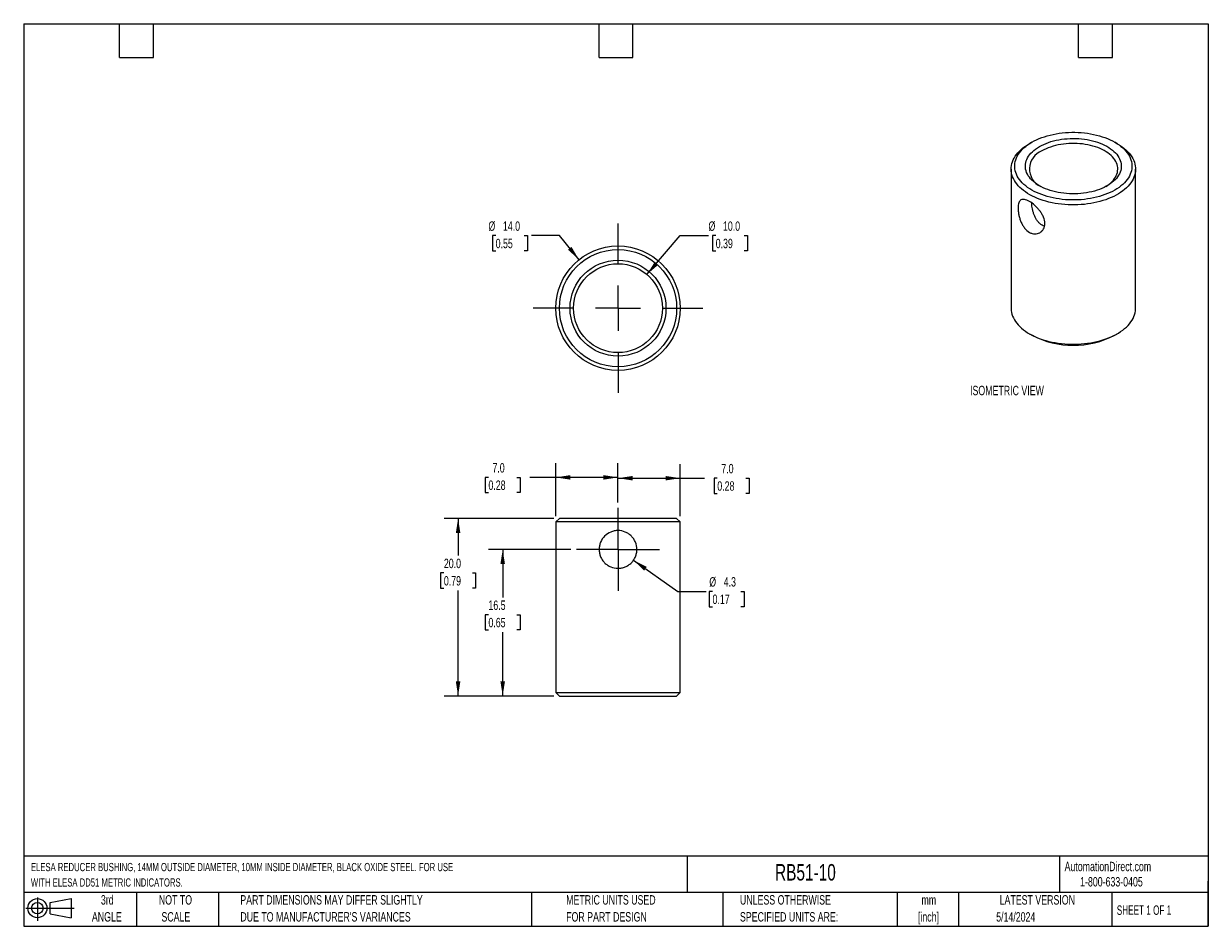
# Model space of a CAD drawing. Header units: millimetres. Extents: x 6 to 273, y 6 to 210.
import ezdxf

# ---------------------------------------------------------------- set-up
doc = ezdxf.new("R2010")
doc.units = ezdxf.units.MM
doc.linetypes.add('CENTERX2', pattern=[20.32, 12.7, -2.54, 2.54, -2.54])
doc.layers.add('CENTER', color=40, linetype='CENTERX2')
doc.layers.add('DIMENSIONS', color=140, linetype='Continuous', lineweight=25)
doc.layers.add('TEXT', color=140, linetype='Continuous', lineweight=25)
doc.styles.add('SLDTEXTSTYLE0', font='TXT', dxfattribs={"width": 0.7})
doc.styles.add('SLDTEXTSTYLE1', font='TXT', dxfattribs={"width": 0.65})
doc.dimstyles.new('SLDDIMSTYLE0', dxfattribs={"dimtxt": 2.158008, "dimasz": 3.302, "dimexe": 0, "dimexo": 0.0625, "dimgap": 0.539502, "dimtad": 0, "dimtih": 1, "dimtoh": 1, "dimlfac": 0.5, "dimrnd": 1e-09, "dimzin": 4, "dimdsep": 46, "dimtxsty": 'SLDTEXTSTYLE0', "dimsah": 1, "dimcen": 0.09, "dimadec": 0, "dimazin": 1, "dimtfac": 1, "dimtofl": 0, "dimtmove": 0, "dimatfit": 3, "dimfxl": 0, "dimfrac": 2, "dimtolj": 1, "dimtzin": 12, "dimarcsym": 0})
doc.dimstyles.new('SLDDIMSTYLE1', dxfattribs={"dimtxt": 2.158008, "dimasz": 3.302, "dimexe": 0, "dimexo": 0.0625, "dimgap": 0.539502, "dimtad": 0, "dimtih": 1, "dimtoh": 1, "dimlfac": 0.5, "dimrnd": 1e-09, "dimzin": 12, "dimdsep": 46, "dimtxsty": 'SLDTEXTSTYLE0', "dimsah": 1, "dimcen": 0, "dimadec": 0, "dimazin": 3, "dimtfac": 1, "dimtofl": 0, "dimtmove": 0, "dimatfit": 3, "dimfxl": 0, "dimfrac": 2, "dimtolj": 1, "dimtzin": 12, "dimarcsym": 0})
doc.dimstyles.new('SLDDIMSTYLE2', dxfattribs={"dimtxt": 2.158008, "dimasz": 3.302, "dimexe": 0, "dimexo": 0.0625, "dimgap": 0.539502, "dimtad": 0, "dimtih": 1, "dimtoh": 1, "dimlfac": 0.5, "dimrnd": 1e-09, "dimzin": 12, "dimdsep": 46, "dimtxsty": 'SLDTEXTSTYLE0', "dimsah": 1, "dimcen": 0.09, "dimadec": 0, "dimazin": 3, "dimtfac": 1, "dimtofl": 0, "dimtmove": 0, "dimatfit": 3, "dimfxl": 0, "dimfrac": 2, "dimtolj": 1, "dimtzin": 12, "dimarcsym": 0})
doc.dimstyles.new('SLDDIMSTYLE3', dxfattribs={"dimtxt": 2.158008, "dimasz": 3.302, "dimexe": 0, "dimexo": 0.0625, "dimgap": 0.539502, "dimtad": 0, "dimtih": 1, "dimtoh": 1, "dimlfac": 0.5, "dimrnd": 1e-09, "dimzin": 4, "dimdsep": 46, "dimtxsty": 'SLDTEXTSTYLE0', "dimsah": 1, "dimcen": 0, "dimadec": 0, "dimazin": 1, "dimtfac": 1, "dimtofl": 0, "dimtmove": 0, "dimatfit": 3, "dimfxl": 0, "dimfrac": 2, "dimtolj": 1, "dimtzin": 12, "dimarcsym": 0})

# ---------------------------------------------------------------- blocks, each defined once
blk = doc.blocks.new('Block11')
at = {"color": 7, "linetype": 'Continuous', "lineweight": 18}
for p, q in [((0, 2.88), (10.87, 2.88)), ((2.59, 5.31), (2.59, 0)), ((5.48, 4.17), (10.18, 5.03)), ((5.48, 1.6), (5.48, 4.17)), ((10.18, 5.03), (10.18, 0.73)), ((5.48, 1.6), (10.18, 0.73))]:
    blk.add_line(p, q, dxfattribs=at)
for radius in [2.15, 1.29]:
    blk.add_circle((2.59, 2.88), radius, dxfattribs=at)
blk = doc.blocks.new('Block12')
at = {"color": 7, "linetype": 'Continuous'}
blk.add_blockref('Block11', (0, 0), dxfattribs=at)
blk = doc.blocks.new('_D')
at = {"layer": 'DIMENSIONS'}
for p, q in [((140.15, 101.79), (140.15, 110.4)), ((154.15, 98.66), (154.15, 110.4)), ((140.15, 107.23), (154.15, 107.23)), ((154.15, 107.23), (159.59, 107.23)), ((162.51, 107.23), (161.79, 107.23)), ((161.79, 107.23), (161.79, 103.8)), ((168.92, 107.23), (169.65, 107.23)), ((169.65, 107.23), (169.65, 103.8)), ((161.79, 103.8), (162.51, 103.8)), ((169.65, 103.8), (168.92, 103.8))]:
    blk.add_line(p, q, dxfattribs=at)
for points in [[(140.15, 107.23), (143.45, 106.72), (143.45, 107.73)], [(154.15, 107.23), (150.85, 107.73), (150.85, 106.72)]]:
    blk.add_solid(points, dxfattribs=at)
at = {"layer": 'DIMENSIONS', "char_height": 2.117, "attachment_point": 1, "style": 'SLDTEXTSTYLE0'}
for s, insert in [('7.0', (163.41, 110.44)), ('0.28', (162.51, 106.53))]:
    blk.add_mtext(s, dxfattribs=dict(at, insert=insert))
blk = doc.blocks.new('_D_1')
at = {"layer": 'DIMENSIONS'}
for p, q in [((143.63, 88.75), (153.63, 81.73)), ((153.63, 81.73), (159.98, 81.73)), ((161.43, 81.73), (160.7, 81.73)), ((160.7, 81.73), (160.7, 78.3)), ((167.84, 81.73), (168.56, 81.73)), ((168.56, 81.73), (168.56, 78.3)), ((160.7, 78.3), (161.43, 78.3)), ((168.56, 78.3), (167.84, 78.3))]:
    blk.add_line(p, q, dxfattribs=at)
blk.add_solid([(143.63, 88.75), (146.04, 86.44), (146.62, 87.27)], dxfattribs=at)
at = {"layer": 'DIMENSIONS', "char_height": 2.117, "attachment_point": 1, "style": 'SLDTEXTSTYLE0'}
for s, insert in [('%%c', (160.7, 84.95)), ('4.3', (163.95, 84.95)), ('0.17', (161.43, 81.03))]:
    blk.add_mtext(s, dxfattribs=dict(at, insert=insert))
blk = doc.blocks.new('_D_2')
at = {"layer": 'DIMENSIONS'}
for p, q in [((126.15, 98.66), (126.15, 110.58)), ((140.15, 101.79), (140.15, 110.58)), ((110.98, 107.41), (110.26, 107.41)), ((110.26, 107.41), (110.26, 103.98)), ((117.4, 107.41), (118.12, 107.41)), ((118.12, 107.41), (118.12, 103.98)), ((126.15, 107.41), (120.32, 107.41)), ((140.15, 107.41), (126.15, 107.41)), ((110.26, 103.98), (110.98, 103.98)), ((118.12, 103.98), (117.4, 103.98))]:
    blk.add_line(p, q, dxfattribs=at)
for points in [[(126.15, 107.41), (129.45, 106.9), (129.45, 107.92)], [(140.15, 107.41), (136.85, 107.92), (136.85, 106.9)]]:
    blk.add_solid(points, dxfattribs=at)
at = {"layer": 'DIMENSIONS', "char_height": 2.117, "attachment_point": 1, "style": 'SLDTEXTSTYLE0'}
for s, insert in [('7.0', (111.88, 110.62)), ('0.28', (110.98, 106.71))]:
    blk.add_mtext(s, dxfattribs=dict(at, insert=insert))
blk = doc.blocks.new('_D_3')
at = {"layer": 'DIMENSIONS'}
for p, q in [((129.55, 91.19), (111.01, 91.19)), ((114.19, 91.19), (114.19, 80.4)), ((110.98, 76.49), (110.26, 76.49)), ((110.26, 76.49), (110.26, 73.06)), ((117.4, 76.49), (118.12, 76.49)), ((118.12, 76.49), (118.12, 73.06)), ((110.26, 73.06), (110.98, 73.06)), ((114.19, 58.19), (114.19, 72.58)), ((118.12, 73.06), (117.4, 73.06)), ((125.68, 58.19), (111.01, 58.19))]:
    blk.add_line(p, q, dxfattribs=at)
for points in [[(114.19, 91.19), (113.68, 87.89), (114.7, 87.89)], [(114.19, 58.19), (114.7, 61.49), (113.68, 61.49)]]:
    blk.add_solid(points, dxfattribs=at)
at = {"layer": 'DIMENSIONS', "char_height": 2.117, "attachment_point": 1, "style": 'SLDTEXTSTYLE0'}
for s, insert in [('16.5', (110.98, 79.7)), ('0.65', (110.98, 75.79))]:
    blk.add_mtext(s, dxfattribs=dict(at, insert=insert))
blk = doc.blocks.new('_D_4')
at = {"layer": 'DIMENSIONS'}
for p, q in [((125.68, 98.19), (100.98, 98.19)), ((104.15, 98.19), (104.15, 89.8)), ((100.95, 85.89), (100.22, 85.89)), ((100.22, 85.89), (100.22, 82.46)), ((107.36, 85.89), (108.08, 85.89)), ((108.08, 85.89), (108.08, 82.46)), ((100.22, 82.46), (100.95, 82.46)), ((104.15, 58.19), (104.15, 81.98)), ((108.08, 82.46), (107.36, 82.46)), ((125.68, 58.19), (100.98, 58.19))]:
    blk.add_line(p, q, dxfattribs=at)
for points in [[(104.15, 98.19), (103.64, 94.89), (104.66, 94.89)], [(104.15, 58.19), (104.66, 61.49), (103.64, 61.49)]]:
    blk.add_solid(points, dxfattribs=at)
at = {"layer": 'DIMENSIONS', "char_height": 2.117, "attachment_point": 1, "style": 'SLDTEXTSTYLE0'}
for s, insert in [('20.0', (100.95, 89.1)), ('0.79', (100.95, 85.19))]:
    blk.add_mtext(s, dxfattribs=dict(at, insert=insert))
blk = doc.blocks.new('SW_CENTERMARKSYMBOL_0')
at = {"layer": 'CENTER', "color": 0}
for p, q in [((0, 5.08), (0, 9.33)), ((0, 0), (0, 5.08)), ((-5.08, 0), (-9.33, 0)), ((0, 0), (-5.08, 0)), ((0, 0), (0, -5.08)), ((0, 0), (5.08, 0)), ((5.08, 0), (9.33, 0)), ((0, -5.08), (0, -9.33))]:
    blk.add_line(p, q, dxfattribs=at)
blk = doc.blocks.new('_D_5')
at = {"layer": 'DIMENSIONS'}
for p, q in [((146.67, 153.09), (154.17, 161.83)), ((154.17, 161.83), (160.52, 161.83)), ((162.15, 161.83), (161.43, 161.83)), ((161.43, 161.83), (161.43, 158.4)), ((168.56, 161.83), (169.29, 161.83)), ((169.29, 161.83), (169.29, 158.4)), ((161.43, 158.4), (162.15, 158.4)), ((169.29, 158.4), (168.56, 158.4))]:
    blk.add_line(p, q, dxfattribs=at)
blk.add_solid([(146.67, 153.09), (149.2, 155.27), (148.43, 155.93)], dxfattribs=at)
at = {"layer": 'DIMENSIONS', "char_height": 2.117, "attachment_point": 1, "style": 'SLDTEXTSTYLE0'}
for s, insert in [('%%c', (160.52, 165.04)), ('10.0', (163.78, 165.04)), ('0.39', (162.15, 161.13))]:
    blk.add_mtext(s, dxfattribs=dict(at, insert=insert))
blk = doc.blocks.new('_D_6')
at = {"layer": 'DIMENSIONS'}
for p, q in [((112.61, 161.83), (111.89, 161.83)), ((111.89, 161.83), (111.89, 158.4)), ((119.02, 161.83), (119.75, 161.83)), ((119.75, 161.83), (119.75, 158.4)), ((127, 161.83), (120.65, 161.83)), ((131.37, 156.41), (127, 161.83)), ((111.89, 158.4), (112.61, 158.4)), ((119.75, 158.4), (119.02, 158.4))]:
    blk.add_line(p, q, dxfattribs=at)
blk.add_solid([(131.37, 156.41), (129.69, 159.3), (128.9, 158.66)], dxfattribs=at)
at = {"layer": 'DIMENSIONS', "char_height": 2.117, "attachment_point": 1, "style": 'SLDTEXTSTYLE0'}
for s, insert in [('%%c', (110.98, 165.04)), ('14.0', (114.24, 165.04)), ('0.55', (112.61, 161.13))]:
    blk.add_mtext(s, dxfattribs=dict(at, insert=insert))
blk = doc.blocks.new('SW_CENTERMARKSYMBOL_1')
at = {"layer": 'CENTER', "color": 0}
for p, q in [((0, 10.16), (0, 19.08)), ((0, 0), (0, 5.08)), ((-10.16, 0), (-19.08, 0)), ((0, 0), (-5.08, 0)), ((0, 0), (0, -5.08)), ((0, 0), (5.08, 0)), ((10.16, 0), (19.08, 0)), ((0, -10.16), (0, -19.08))]:
    blk.add_line(p, q, dxfattribs=at)

msp = doc.modelspace()

# ---------------------------------------------------------------- linework, layer by layer
for p, q in [((233.326, 182.868), (232.76, 182.541)), ((252.563, 182.541), (251.997, 182.868)), ((228.661, 176.827), (228.661, 145.472)), ((256.661, 145.472), (256.661, 176.827)), ((232.76, 139.758), (233.326, 139.432)), ((251.997, 139.432), (252.563, 139.758)), ((126.952, 98.193), (126.152, 97.393)), ((126.152, 97.393), (126.152, 58.993)), ((154.152, 97.393), (126.152, 97.393)), ((153.352, 98.193), (126.952, 98.193)), ((154.152, 97.393), (153.352, 98.193)), ((154.152, 58.993), (154.152, 97.393)), ((126.152, 58.993), (126.952, 58.193)), ((126.152, 58.993), (154.152, 58.993)), ((153.352, 58.193), (154.152, 58.993)), ((126.952, 58.193), (153.352, 58.193))]:
    msp.add_line(p, q)
at = {"flags": 128}
for points in [[(233.328, 182.869), (233.847, 183.153), (234.391, 183.42), (234.961, 183.67), (235.552, 183.901), (236.165, 184.114), (236.797, 184.307), (237.445, 184.481), (238.109, 184.633), (238.787, 184.765), (239.476, 184.876), (240.174, 184.964), (240.879, 185.031), (241.59, 185.076), (242.304, 185.098), (243.019, 185.098), (243.733, 185.076), (244.443, 185.031), (245.149, 184.964), (245.847, 184.876), (246.536, 184.765), (247.213, 184.633), (247.878, 184.481), (248.526, 184.307), (249.158, 184.114), (249.771, 183.901), (250.362, 183.67), (250.931, 183.42), (251.476, 183.153), (251.995, 182.869), (252.487, 182.569), (252.95, 182.255), (253.382, 181.926), (253.783, 181.585), (254.152, 181.231), (254.487, 180.866), (254.787, 180.492), (255.052, 180.108), (255.28, 179.717), (255.471, 179.32), (255.625, 178.917), (255.741, 178.509), (255.818, 178.099), (255.857, 177.687), (255.857, 177.274), (255.818, 176.862), (255.741, 176.452), (255.625, 176.045), (255.471, 175.642), (255.28, 175.244), (255.052, 174.853), (254.787, 174.469), (254.487, 174.095), (254.152, 173.73), (253.783, 173.377), (253.382, 173.035), (252.95, 172.706), (252.487, 172.392), (251.995, 172.092), (251.476, 171.808), (250.931, 171.541), (250.362, 171.292), (249.771, 171.06), (249.158, 170.847), (248.526, 170.654), (247.878, 170.481), (247.213, 170.328), (246.536, 170.196), (245.847, 170.086), (245.149, 169.997), (244.443, 169.93), (243.733, 169.886), (243.019, 169.863), (242.304, 169.863), (241.59, 169.886), (240.879, 169.93), (240.174, 169.997), (239.476, 170.086), (238.787, 170.196), (238.109, 170.328), (237.445, 170.481), (236.797, 170.654), (236.165, 170.847), (235.552, 171.06), (234.961, 171.292), (234.391, 171.541), (233.847, 171.808), (233.328, 172.092), (232.836, 172.392), (232.373, 172.706), (231.941, 173.035), (231.539, 173.377), (231.171, 173.73), (230.836, 174.095), (230.536, 174.469), (230.271, 174.853), (230.043, 175.244), (229.852, 175.642), (229.698, 176.045), (229.582, 176.452), (229.505, 176.862), (229.466, 177.274), (229.466, 177.687), (229.505, 178.099), (229.582, 178.509), (229.698, 178.917), (229.852, 179.32), (230.043, 179.717), (230.271, 180.108), (230.536, 180.492), (230.836, 180.866), (231.171, 181.231), (231.539, 181.585), (231.941, 181.926), (232.373, 182.255), (232.836, 182.569), (233.328, 182.869)], [(252.563, 182.541), (252.691, 182.466), (253.192, 182.153), (253.664, 181.825), (254.106, 181.482), (254.516, 181.127), (254.892, 180.76), (255.235, 180.382), (255.542, 179.994), (255.814, 179.597), (256.048, 179.193), (256.246, 178.781), (256.406, 178.365), (256.527, 177.944), (256.61, 177.52), (256.654, 177.094), (256.659, 176.667), (256.625, 176.241), (256.551, 175.817), (256.44, 175.395), (256.29, 174.977), (256.101, 174.564), (255.876, 174.158), (255.613, 173.759), (255.315, 173.369), (254.981, 172.988), (254.613, 172.618), (254.211, 172.26), (253.778, 171.914), (253.313, 171.583), (252.819, 171.265), (252.296, 170.964), (251.747, 170.678), (251.172, 170.41), (250.573, 170.16), (249.953, 169.928), (249.312, 169.715), (248.652, 169.523), (247.976, 169.35), (247.285, 169.199), (246.581, 169.069), (245.867, 168.96), (245.143, 168.873), (244.412, 168.809), (243.677, 168.767), (242.939, 168.747), (242.199, 168.75), (241.462, 168.775), (240.727, 168.823), (239.998, 168.893), (239.277, 168.985), (238.564, 169.099), (237.863, 169.235), (237.176, 169.391), (236.504, 169.569), (235.849, 169.767), (235.213, 169.984), (234.598, 170.221), (234.005, 170.475), (233.436, 170.748), (232.893, 171.038), (232.378, 171.343), (231.891, 171.664), (231.434, 171.999), (231.008, 172.348), (230.615, 172.71), (230.255, 173.082), (229.93, 173.466), (229.64, 173.858), (229.387, 174.259), (229.171, 174.667), (228.992, 175.081), (228.852, 175.5), (228.749, 175.922), (228.686, 176.348), (228.662, 176.774), (228.676, 177.201), (228.73, 177.626), (228.822, 178.049), (228.953, 178.469), (229.123, 178.885), (229.33, 179.294), (229.574, 179.697), (229.854, 180.092), (230.171, 180.477), (230.522, 180.853), (230.907, 181.217), (231.324, 181.569), (231.774, 181.908), (232.253, 182.233), (232.762, 182.542), (232.762, 182.542)], [(235.025, 181.889), (235.495, 182.145), (235.991, 182.384), (236.511, 182.606), (237.053, 182.809), (237.615, 182.993), (238.195, 183.157), (238.791, 183.301), (239.401, 183.424), (240.023, 183.526), (240.654, 183.607), (241.292, 183.665), (241.935, 183.701), (242.581, 183.715), (243.227, 183.707), (243.871, 183.676), (244.51, 183.623), (245.143, 183.548), (245.767, 183.452), (246.381, 183.334), (246.98, 183.195), (247.565, 183.036), (248.131, 182.857), (248.678, 182.658), (249.204, 182.441), (249.706, 182.206), (250.183, 181.955), (250.633, 181.687), (251.055, 181.404), (251.446, 181.107), (251.806, 180.798), (252.133, 180.476), (252.427, 180.144), (252.685, 179.802), (252.908, 179.451), (253.093, 179.094), (253.242, 178.731), (253.353, 178.364), (253.425, 177.993), (253.459, 177.62), (253.454, 177.247), (253.41, 176.875), (253.328, 176.505), (253.208, 176.139), (253.05, 175.777), (252.855, 175.421), (252.624, 175.073), (252.357, 174.733), (252.055, 174.404), (251.719, 174.085), (251.351, 173.778), (250.952, 173.485), (250.523, 173.206), (250.066, 172.942), (249.583, 172.695), (249.075, 172.464), (248.544, 172.252), (247.991, 172.058), (247.42, 171.884), (246.832, 171.729), (246.228, 171.596), (245.612, 171.483), (244.986, 171.392), (244.351, 171.323), (243.71, 171.275), (243.065, 171.25), (242.419, 171.247), (241.774, 171.267), (241.132, 171.309), (240.495, 171.373), (239.866, 171.458), (239.247, 171.566), (238.641, 171.694), (238.048, 171.843), (237.473, 172.013), (236.915, 172.201), (236.379, 172.409), (235.865, 172.635), (235.375, 172.879), (234.911, 173.138), (234.475, 173.414), (234.069, 173.704), (233.693, 174.007), (233.349, 174.323), (233.039, 174.65), (232.763, 174.987), (232.522, 175.334), (232.318, 175.687), (232.15, 176.048), (232.021, 176.413), (231.929, 176.782), (231.876, 177.154), (231.862, 177.527), (231.886, 177.9), (231.949, 178.271), (232.05, 178.64), (232.189, 179.004), (232.365, 179.363), (232.579, 179.715), (232.828, 180.059), (233.113, 180.394), (233.432, 180.718), (233.784, 181.031), (234.168, 181.331), (234.582, 181.618), (235.025, 181.889)], [(250.006, 172.909), (250.361, 173.143), (250.742, 173.427), (251.093, 173.723), (251.411, 174.032), (251.695, 174.352), (251.944, 174.681), (252.157, 175.018), (252.334, 175.362), (252.473, 175.712), (252.574, 176.066), (252.637, 176.424), (252.661, 176.782), (252.647, 177.141), (252.593, 177.499), (252.502, 177.854), (252.372, 178.206), (252.205, 178.551), (252.001, 178.891), (251.761, 179.222), (251.485, 179.544), (251.176, 179.855), (250.833, 180.155), (250.459, 180.442), (250.055, 180.715), (249.622, 180.972), (249.162, 181.214), (248.677, 181.439), (248.169, 181.646), (247.639, 181.834), (247.09, 182.003), (246.524, 182.152), (245.943, 182.28), (245.35, 182.388), (244.746, 182.473), (244.134, 182.537), (243.516, 182.579), (242.895, 182.599), (242.273, 182.596), (241.652, 182.571), (241.036, 182.523), (240.425, 182.454), (239.824, 182.363), (239.233, 182.25), (238.656, 182.117), (238.094, 181.963), (237.55, 181.789), (237.025, 181.596), (236.523, 181.384), (236.044, 181.155), (235.59, 180.909)], [(228.661, 145.472), (228.662, 145.419), (228.686, 144.992), (228.749, 144.567), (228.852, 144.145), (228.992, 143.726), (229.171, 143.312), (229.387, 142.904), (229.64, 142.503), (229.93, 142.11), (230.255, 141.727), (230.615, 141.354), (231.008, 140.993), (231.434, 140.644), (231.891, 140.309), (232.378, 139.988), (232.893, 139.682), (233.436, 139.393), (234.005, 139.12), (234.598, 138.865), (235.213, 138.629), (235.849, 138.412), (236.504, 138.214), (237.176, 138.036), (237.863, 137.88), (238.564, 137.744), (239.277, 137.63), (239.998, 137.538), (240.727, 137.468), (241.462, 137.42), (242.199, 137.395), (242.939, 137.392), (243.677, 137.411), (244.412, 137.454), (245.143, 137.518), (245.867, 137.605), (246.581, 137.713), (247.285, 137.844), (247.976, 137.995), (248.652, 138.168), (249.312, 138.36), (249.953, 138.573), (250.573, 138.805), (251.172, 139.055), (251.747, 139.323), (252.296, 139.608), (252.819, 139.91), (253.313, 140.227), (253.778, 140.559), (254.211, 140.905), (254.613, 141.263), (254.981, 141.633), (255.315, 142.014), (255.613, 142.404), (255.876, 142.803), (256.101, 143.209), (256.29, 143.622), (256.44, 144.04), (256.551, 144.461), (256.625, 144.886), (256.659, 145.312), (256.661, 145.472)]]:
    msp.add_lwpolyline(points, dxfattribs=at)
for radius in [14, 13.2, 10.8, 10]:
    msp.add_circle((140.152, 145.505), radius)
for centre, radius, start, end in [((237.106, 176.853), 4.33, 110.48212, 245.6069), ((242.661, 157.358), 20.212, 242.4921, 297.5079)]:
    msp.add_arc(centre, radius, start, end)
for points, knots in [([(235.119, 162.503), (234.949, 162.405), (234.768, 162.332), (234.387, 162.236), (234.186, 162.213), (233.78, 162.224), (233.575, 162.256), (233.164, 162.377), (232.958, 162.466), (232.368, 162.807), (231.995, 163.144), (231.516, 163.754), (231.366, 163.979), (231.097, 164.451), (230.976, 164.698), (230.76, 165.211), (230.665, 165.479), (230.505, 166.012), (230.438, 166.28), (230.33, 166.816), (230.29, 167.077), (230.237, 167.582), (230.224, 167.828), (230.224, 168.285), (230.237, 168.496), (230.29, 168.884), (230.331, 169.061), (230.491, 169.519), (230.652, 169.739), (231.082, 169.988), (231.354, 170.019), (231.835, 169.93), (232.009, 169.877), (232.372, 169.729), (232.562, 169.635), (233.16, 169.291), (233.576, 168.988), (234.188, 168.446), (234.385, 168.255), (234.765, 167.849), (234.949, 167.632), (235.286, 167.188), (235.44, 166.961), (235.716, 166.491), (235.836, 166.25), (236.128, 165.531), (236.234, 165.042), (236.234, 164.358), (236.208, 164.135), (236.107, 163.719), (236.032, 163.525), (235.837, 163.167), (235.717, 163.004), (235.443, 162.722), (235.289, 162.602), (235.119, 162.503)], [0, 0, 0, 0, 0.03125, 0.03125, 0.0625, 0.0625, 0.09375, 0.09375, 0.125, 0.125, 0.1875, 0.1875, 0.21875, 0.21875, 0.25, 0.25, 0.28125, 0.28125, 0.3125, 0.3125, 0.34375, 0.34375, 0.375, 0.375, 0.40625, 0.40625, 0.4375, 0.4375, 0.5, 0.5, 0.5625, 0.5625, 0.59375, 0.59375, 0.625, 0.625, 0.6875, 0.6875, 0.71875, 0.71875, 0.75, 0.75, 0.78125, 0.78125, 0.8125, 0.8125, 0.875, 0.875, 0.90625, 0.90625, 0.9375, 0.9375, 0.96875, 0.96875, 1, 1, 1, 1]), ([(236.153, 163.973), (236.141, 163.975), (235.961, 164.011), (235.611, 164.186), (235.128, 164.516), (234.678, 164.98), (234.286, 165.544), (233.964, 166.177), (233.713, 166.846), (233.526, 167.513), (233.395, 168.168), (233.314, 168.728), (233.292, 169.053), (233.283, 169.18)], [0, 0, 0, 0, 0.0069848, 0.1053234, 0.2111857, 0.3170737, 0.4272303, 0.5374327, 0.6412352, 0.7450335, 0.8413217, 0.9375756, 1, 1, 1, 1]), ([(143.159, 88.189), (142.962, 87.992), (142.748, 87.816), (142.289, 87.509), (142.04, 87.375), (141.527, 87.162), (141.261, 87.08), (140.711, 86.97), (140.43, 86.943), (139.594, 86.943), (139.032, 87.056), (138.265, 87.375), (138.017, 87.508), (137.556, 87.816), (137.343, 87.991), (136.952, 88.382), (136.774, 88.599), (136.467, 89.058), (136.336, 89.302), (136.12, 89.82), (136.039, 90.086), (135.93, 90.632), (135.902, 90.915), (135.902, 91.475), (135.93, 91.751), (136.039, 92.299), (136.122, 92.57), (136.441, 93.337), (136.757, 93.807), (137.535, 94.586), (138.005, 94.903), (138.775, 95.223), (139.046, 95.306), (139.593, 95.415), (139.87, 95.443), (140.714, 95.443), (141.268, 95.331), (142.042, 95.009), (142.286, 94.879), (142.745, 94.572), (142.962, 94.393), (143.353, 94.002), (143.528, 93.79), (143.837, 93.329), (143.969, 93.081), (144.289, 92.314), (144.402, 91.752), (144.402, 90.916), (144.374, 90.632), (144.265, 90.086), (144.184, 89.82), (143.97, 89.306), (143.837, 89.058), (143.531, 88.6), (143.356, 88.387), (143.159, 88.189)], [0, 0, 0, 0, 0.03125, 0.03125, 0.0625, 0.0625, 0.09375, 0.09375, 0.125, 0.125, 0.1875, 0.1875, 0.21875, 0.21875, 0.25, 0.25, 0.28125, 0.28125, 0.3125, 0.3125, 0.34375, 0.34375, 0.375, 0.375, 0.40625, 0.40625, 0.4375, 0.4375, 0.5, 0.5, 0.5625, 0.5625, 0.59375, 0.59375, 0.625, 0.625, 0.6875, 0.6875, 0.71875, 0.71875, 0.75, 0.75, 0.78125, 0.78125, 0.8125, 0.8125, 0.875, 0.875, 0.90625, 0.90625, 0.9375, 0.9375, 0.96875, 0.96875, 1, 1, 1, 1])]:
    msp.add_open_spline(points, degree=3, knots=knots)
at = {"layer": 'TEXT'}
for p, q in [((6.35, 209.55), (273.05, 209.55)), ((6.35, 209.55), (6.35, 6.35)), ((27.94, 201.93), (27.94, 209.55)), ((35.56, 201.93), (35.56, 209.55)), ((135.89, 201.93), (135.89, 209.55)), ((143.51, 201.93), (143.51, 209.55)), ((243.84, 201.93), (243.84, 209.55)), ((251.46, 201.93), (251.46, 209.55)), ((273.05, 209.55), (273.05, 6.35)), ((27.94, 201.93), (35.56, 201.93)), ((135.89, 201.93), (143.51, 201.93)), ((243.84, 201.93), (251.46, 201.93)), ((273.05, 22.126), (6.35, 22.126)), ((155.759, 22.126), (155.759, 13.97)), ((239.575, 22.126), (239.575, 13.97)), ((273.05, 6.35), (273.05, 16.51)), ((273.05, 13.97), (6.35, 13.97)), ((31.75, 13.97), (31.75, 6.35)), ((50.212, 13.97), (50.212, 6.35)), ((120.646, 13.97), (120.646, 6.35)), ((163.78, 13.97), (163.78, 6.35)), ((203.024, 13.97), (203.024, 6.35)), ((216.812, 13.97), (216.812, 6.35)), ((251.349, 13.97), (251.349, 6.35)), ((6.35, 6.35), (273.05, 6.35))]:
    msp.add_line(p, q, dxfattribs=at)

# ---------------------------------------------------------------- block references
at = {"layer": 'CENTER'}
for name, p in [('SW_CENTERMARKSYMBOL_1', (140.152, 145.505)), ('SW_CENTERMARKSYMBOL_0', (140.152, 91.193))]:
    msp.add_blockref(name, p, dxfattribs=at)
at = {"layer": 'TEXT'}
msp.add_blockref('Block12', (6.838, 7.554), dxfattribs=at)

# ---------------------------------------------------------------- texts
at = {"color": 179, "linetype": 'Continuous', "lineweight": 18, "char_height": 2.11667, "attachment_point": 1, "style": 'SLDTEXTSTYLE0'}
for s, insert in [('AutomationDirect.com', (240.695, 20.877)), ('1-800-633-0405', (244.192, 17.437))]:
    msp.add_mtext(s, dxfattribs=dict(at, insert=insert))
at = {"layer": 'DIMENSIONS', "insert": (219.409, 128.032), "char_height": 2.11667, "attachment_point": 1, "style": 'SLDTEXTSTYLE0'}
msp.add_mtext('ISOMETRIC VIEW', dxfattribs=at)
at = {"layer": 'TEXT'}
for s, insert, char_height, attachment_point, style in [('ELESA REDUCER BUSHING, 14MM OUTSIDE DIAMETER, 10MM INSIDE DIAMETER, BLACK OXIDE STEEL. FOR USE', (7.966, 20.617), 1.85208, 1, 'SLDTEXTSTYLE0'), ('RB51-10', (175.502, 20.362), 3.7042, 1, 'SLDTEXTSTYLE0'), ('WITH ELESA DD51 METRIC INDICATORS.', (7.966, 17.148), 1.85208, 1, 'SLDTEXTSTYLE0'), ('3rd', (25.162, 13.364), 2.1167, 2, 'SLDTEXTSTYLE0'), ('NOT TO', (40.516, 13.364), 2.1167, 2, 'SLDTEXTSTYLE0'), ('PART DIMENSIONS MAY DIFFER SLIGHTLY', (55.119, 13.364), 2.11667, 1, 'SLDTEXTSTYLE0'), ('METRIC UNITS USED', (128.478, 13.364), 2.11667, 1, 'SLDTEXTSTYLE0'), ('UNLESS OTHERWISE', (167.608, 13.364), 2.11667, 1, 'SLDTEXTSTYLE0'), ('LATEST VERSION', (234.552, 13.364), 2.11667, 2, 'SLDTEXTSTYLE0'), ('mm', (210.13, 13.355), 2.1167, 2, 'SLDTEXTSTYLE0'), ('SHEET 1 OF 1', (252.441, 11.051), 2.11667, 1, 'SLDTEXTSTYLE1'), ('ANGLE', (25.065, 9.542), 2.1167, 2, 'SLDTEXTSTYLE0'), ('SCALE', (40.612, 9.542), 2.1167, 2, 'SLDTEXTSTYLE0'), ("DUE TO MANUFACTURER'S VARIANCES", (55.119, 9.542), 2.11667, 1, 'SLDTEXTSTYLE0'), ('FOR PART DESIGN', (128.478, 9.542), 2.11667, 1, 'SLDTEXTSTYLE0'), ('SPECIFIED UNITS ARE:', (167.608, 9.542), 2.11667, 1, 'SLDTEXTSTYLE0'), ('[inch]', (210.047, 9.533), 2.1167, 2, 'SLDTEXTSTYLE0'), ('5/14/2024', (229.701, 9.526), 2.1167, 2, 'SLDTEXTSTYLE0')]:
    msp.add_mtext(s, dxfattribs=dict(at, insert=insert, char_height=char_height, attachment_point=attachment_point, style=style))

# ---------------------------------------------------------------- dimensions: what is measured, and where the dimension line sits
at = {"layer": 'DIMENSIONS'}
for p1, p2, dimstyle, picture, middle in [((148.935, 134.603), (131.369, 156.408), 'SLDDIMSTYLE3', '_D_6', (115.816, 161.829)), ((133.637, 137.919), (146.667, 153.091), 'SLDDIMSTYLE3', '_D_5', (165.356, 161.829)), ((136.673, 93.634), (143.63, 88.751), 'SLDDIMSTYLE1', '_D_1', (164.633, 81.734))]:
    dim = msp.add_diameter_dim_2p(p1=p1, p2=p2, dimstyle=dimstyle, dxfattribs=at)
    dim.commit()
    dim.dimension.update_dxf_attribs({"geometry": picture, "text_midpoint": middle, "dimtype": 163})
for base, p2, picture, middle in [((126.152, 107.408), (126.152, 97.393), '_D_2', (114.189, 107.408)), ((154.152, 107.227), (154.152, 97.393), '_D', (165.718, 107.227))]:
    dim = msp.add_linear_dim(base=base, p1=(140.152, 100.523), p2=p2, dimstyle='SLDDIMSTYLE0', dxfattribs=at)
    dim.commit()
    dim.dimension.update_dxf_attribs({"geometry": picture, "text_midpoint": middle, "dimtype": 160})
for base, p1, p2, dimstyle, picture, middle in [((104.152, 98.193), (126.952, 58.193), (126.952, 98.193), 'SLDDIMSTYLE0', '_D_4', (104.152, 85.892)), ((114.189, 58.193), (130.822, 91.193), (126.952, 58.193), 'SLDDIMSTYLE2', '_D_3', (114.189, 76.49))]:
    dim = msp.add_linear_dim(base=base, p1=p1, p2=p2, angle=90, dimstyle=dimstyle, dxfattribs=at)
    dim.commit()
    dim.dimension.update_dxf_attribs({"geometry": picture, "text_midpoint": middle, "dimtype": 160})

doc.saveas('drawing.dxf')
